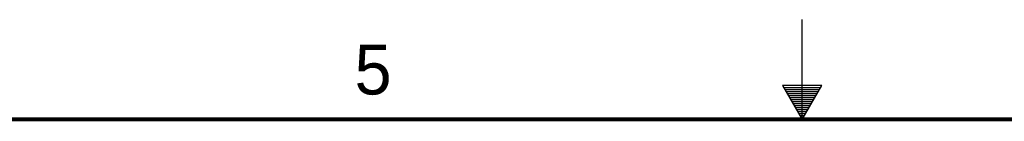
# Model space of a CAD drawing. Header units: inches. Extents: x 0 to 34, y 0 to 22.
# Tile 13 of 53: x 13.1 to 18, y 21.5 to 22. Entities that reach past the tile are written whole.
import ezdxf

# ---------------------------------------------------------------- set-up
doc = ezdxf.new("R2010")
doc.units = ezdxf.units.IN
doc.header["$LTSCALE"] = 1.87
doc.header["$MEASUREMENT"] = 0
doc.layers.get('0').update_dxf_attribs({"linetype": 'CONTINUOUS'})
doc.styles.add('TEXTSTYLE_2', font='txt')

msp = doc.modelspace()

# ---------------------------------------------------------------- linework, layer by layer
at = {"color": 2, "linetype": 'CONTINUOUS'}
for p, q in [((17, 21.5), (17, 22)), ((16.902, 21.6697), (17, 21.5)), ((17.098, 21.6697), (16.902, 21.6697)), ((16.9076, 21.66), (17.0924, 21.66)), ((17, 21.5), (17.098, 21.6697)), ((16.9134, 21.65), (17.0866, 21.65)), ((16.9192, 21.64), (17.0808, 21.64)), ((16.925, 21.63), (17.0751, 21.63)), ((16.9307, 21.62), (17.0693, 21.62)), ((16.9365, 21.61), (17.0635, 21.61)), ((16.9423, 21.6), (17.0578, 21.6)), ((16.9481, 21.59), (17.052, 21.59)), ((16.9538, 21.58), (17.0462, 21.58)), ((16.9596, 21.57), (17.0404, 21.57)), ((16.9654, 21.56), (17.0347, 21.56)), ((16.9712, 21.55), (17.0289, 21.55)), ((16.9769, 21.54), (17.0231, 21.54)), ((16.9827, 21.53), (17.0173, 21.53)), ((16.9885, 21.52), (17.0116, 21.52)), ((16.9942, 21.51), (17.0058, 21.51))]:
    msp.add_line(p, q, dxfattribs=at)
at = {"color": 7, "linetype": 'CONTINUOUS', "const_width": 0.02}
msp.add_lwpolyline([(33.5, 21.5), (0.5, 21.5)], dxfattribs=at)

# ---------------------------------------------------------------- texts
at = {"color": 2, "linetype": 'CONTINUOUS', "insert": (14.7577, 21.8747), "char_height": 0.25, "width": 0.25, "attachment_point": 1, "line_spacing_factor": 0.9, "style": 'TEXTSTYLE_2'}
msp.add_mtext('5', dxfattribs=at)

doc.saveas('drawing.dxf')
